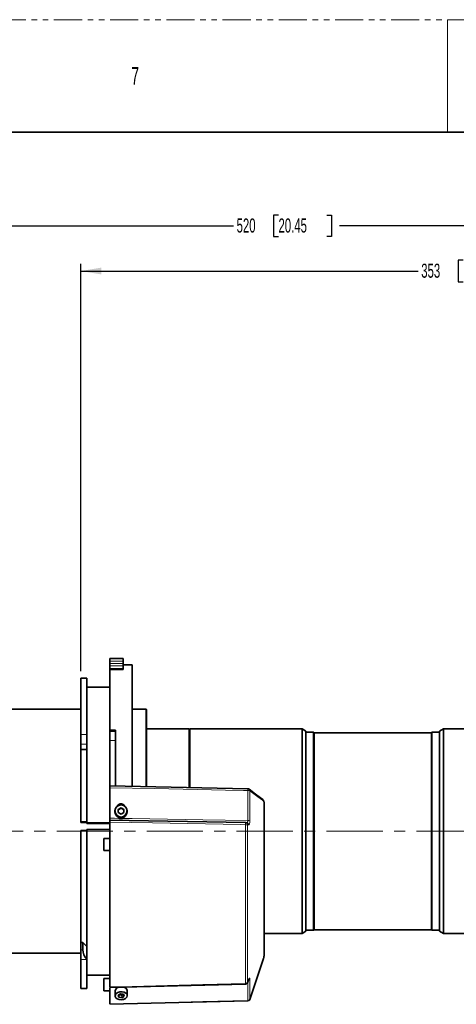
# Model space of a CAD drawing. Header units: millimetres. Extents: x 0 to 1118, y 0 to 864.
# Tile 44 of 96: x 183 to 281, y 641 to 864. Entities that reach past the tile are written whole.
import ezdxf

# ---------------------------------------------------------------- set-up
doc = ezdxf.new("R2010")
doc.units = ezdxf.units.MM
doc.linetypes.add('CENTERX2', pattern=[20.32, 12.7, -2.54, 2.54, -2.54])
doc.linetypes.add('PHANTOM', pattern=[12.7, 6.35, -1.27, 1.27, -1.27, 1.27, -1.27])
doc.layers.add('ALPHAREV', color=7, linetype='Continuous', lineweight=25)
doc.styles.add('SLDTEXTSTYLE0', font='TXT', dxfattribs={"width": 0.605})
doc.styles.add('SLDTEXTSTYLE1', font='TXT', dxfattribs={"width": 0.6})
doc.dimstyles.new('SLDDIMSTYLE0', dxfattribs={"dimtxt": 3.175, "dimasz": 4.572, "dimexe": 0, "dimexo": 0.0625, "dimgap": 0.79375, "dimtad": 0, "dimtih": 1, "dimtoh": 1, "dimdec": 0, "dimlfac": 2, "dimrnd": 1e-09, "dimzin": 12, "dimdsep": 46, "dimtxsty": 'SLDTEXTSTYLE0', "dimsah": 1, "dimcen": 0.09, "dimadec": 0, "dimazin": 3, "dimtfac": 1, "dimtofl": 0, "dimtmove": 0, "dimatfit": 3, "dimfxl": 1, "dimfrac": 2, "dimtolj": 1, "dimtzin": 12, "dimarcsym": 0})

# ---------------------------------------------------------------- blocks, each defined once
blk = doc.blocks.new('_D_37')
at = {"layer": 'ALPHAREV'}
for p, q in [((282.94, 809.33), (281.85, 809.33)), ((281.85, 809.33), (281.85, 804.45)), ((293.86, 809.33), (294.95, 809.33)), ((294.95, 809.33), (294.95, 804.45)), ((196.6, 716.58), (196.6, 808.49)), ((196.6, 806.89), (272.76, 806.89)), ((372.92, 806.89), (296.76, 806.89)), ((372.92, 774.2), (372.92, 808.49)), ((281.85, 804.45), (282.94, 804.45)), ((294.95, 804.45), (293.86, 804.45))]:
    blk.add_line(p, q, dxfattribs=at)
for points in [[(196.6, 806.89), (201.17, 806.13), (201.17, 807.65)], [(372.92, 806.89), (368.35, 807.65), (368.35, 806.13)]]:
    blk.add_solid(points, dxfattribs=at)
at = {"layer": 'ALPHAREV', "char_height": 3.175, "attachment_point": 1, "style": 'SLDTEXTSTYLE0'}
for s, insert in [('353', (273.48, 808.55)), ('13.88', (282.94, 808.55))]:
    blk.add_mtext(s, dxfattribs=dict(at, insert=insert))
blk = doc.blocks.new('_D_38')
at = {"layer": 'ALPHAREV'}
for p, q in [((113.17, 700.6), (113.17, 818.69)), ((241.23, 819.53), (240.14, 819.53)), ((240.14, 819.53), (240.14, 814.66)), ((252.14, 819.53), (253.23, 819.53)), ((253.23, 819.53), (253.23, 814.66)), ((372.92, 778.66), (372.92, 818.69)), ((113.17, 817.09), (231.04, 817.09)), ((372.92, 817.09), (255.05, 817.09)), ((240.14, 814.66), (241.23, 814.66)), ((253.23, 814.66), (252.14, 814.66))]:
    blk.add_line(p, q, dxfattribs=at)
for points in [[(113.17, 817.09), (117.75, 816.33), (117.75, 817.85)], [(372.92, 817.09), (368.35, 817.85), (368.35, 816.33)]]:
    blk.add_solid(points, dxfattribs=at)
at = {"layer": 'ALPHAREV', "char_height": 3.175, "attachment_point": 1, "style": 'SLDTEXTSTYLE0'}
for s, insert in [('520', (231.77, 818.75)), ('20.45', (241.23, 818.75))]:
    blk.add_mtext(s, dxfattribs=dict(at, insert=insert))

msp = doc.modelspace()

# ---------------------------------------------------------------- linework, layer by layer
at = {"color": 7, "linetype": 'PHANTOM', "lineweight": 18}
msp.add_line((0, 863.6), (1117.6, 863.6), dxfattribs=at)
at = {"color": 7, "linetype": 'Continuous', "lineweight": 18}
for p, q in [((279.4, 863.6), (279.4, 838.2)), ((203.15, 719.39), (206.15, 719.39)), ((206.15, 718.85), (203.15, 718.85)), ((203.15, 718.35), (206.15, 718.35)), ((206.15, 717.81), (203.15, 717.81)), ((197.9, 714.98), (196.6, 714.98)), ((196.6, 702.3), (197.9, 702.3)), ((203.15, 702.99), (204.42, 702.99)), ((197.9, 700.16), (196.6, 700.16)), ((204.42, 700.93), (203.15, 700.93)), ((234.29, 682.88), (234.29, 689.66)), ((234.76, 689.59), (234.76, 682.86)), ((237.98, 652.54), (237.98, 686.69)), ((233.75, 646.12), (233.75, 681.96)), ((234.23, 681.95), (234.23, 646.37)), ((234.49, 681.91), (234.23, 681.95)), ((196.6, 653.71), (197.03, 653.71)), ((197.9, 651.55), (196.6, 651.55)), ((234.23, 646.37), (234.49, 647.07)), ((234.76, 647.05), (234.76, 642.6)), ((196.6, 645.03), (197.9, 645.03)), ((234.29, 642.3), (234.29, 646.48)), ((234.76, 642.6), (234.75, 642.54))]:
    msp.add_line(p, q, dxfattribs=at)
at = {"color": 7, "linetype": 'Continuous', "lineweight": 35}
for p, q in [((12.7, 838.2), (1104.9, 838.2)), ((204.15, 719.48), (203.15, 719.48)), ((203.15, 719.48), (203.15, 719.39)), ((203.15, 718.85), (203.15, 719.39)), ((203.15, 718.85), (203.15, 718.35)), ((203.15, 717.81), (203.15, 718.35)), ((203.15, 717.81), (203.15, 717.11)), ((206.15, 719.5), (204.15, 719.5)), ((204.15, 719.48), (204.15, 719.5)), ((206.15, 719.5), (206.15, 719.39)), ((206.15, 719.39), (206.15, 718.85)), ((206.15, 718.85), (206.15, 718.35)), ((206.15, 718.35), (206.15, 717.81)), ((208.15, 718), (206.15, 718)), ((206.15, 717.81), (206.15, 717.11)), ((206.15, 717.01), (206.15, 717.81)), ((208.15, 690.63), (208.15, 718)), ((206.15, 717.11), (203.15, 717.11)), ((203.15, 717.01), (203.15, 717.11)), ((203.15, 703.31), (203.15, 717.01)), ((206.15, 717.01), (203.15, 717.01)), ((197.67, 715.05), (196.6, 715.05)), ((196.6, 714.98), (196.6, 715.05)), ((196.6, 714.98), (196.6, 702.3)), ((197.9, 715), (197.9, 714.98)), ((197.9, 714.98), (197.9, 702.3)), ((203.15, 713), (197.9, 713)), ((196.6, 708), (152.97, 708)), ((211.32, 708), (208.15, 708)), ((211.42, 707.9), (211.32, 708)), ((211.32, 690.54), (211.32, 708)), ((211.42, 707.9), (211.42, 690.56)), ((196.6, 700.16), (196.6, 702.3)), ((197.9, 702.3), (197.9, 700.16)), ((203.15, 703.31), (204.42, 703.31)), ((203.15, 703.31), (203.15, 702.99)), ((203.15, 700.93), (203.15, 702.99)), ((204.42, 690.7), (204.42, 703.31)), ((221.07, 703.57), (211.42, 703.57)), ((221.07, 703.57), (221.07, 690.38)), ((221.17, 702.87), (221.07, 702.87)), ((246.56, 703.57), (221.17, 703.57)), ((221.17, 703.57), (221.17, 690.37)), ((247.42, 703.07), (246.56, 703.57)), ((246.56, 703.57), (246.56, 680.5)), ((247.42, 703.07), (247.42, 680.5)), ((249.17, 702.82), (247.42, 702.82)), ((249.27, 702.72), (249.17, 702.82)), ((249.17, 702.82), (249.17, 680.5)), ((275.77, 702.72), (249.27, 702.72)), ((249.27, 702.72), (249.27, 680.5)), ((275.87, 702.82), (275.77, 702.72)), ((275.77, 702.72), (275.77, 680.5)), ((277.62, 702.82), (275.87, 702.82)), ((275.87, 702.82), (275.87, 680.5)), ((278.5, 703.57), (277.62, 703.07)), ((277.62, 703.07), (277.62, 680.5)), ((303.87, 703.57), (278.5, 703.57)), ((278.5, 703.57), (278.5, 680.5)), ((196.6, 698.9), (196.6, 700.16)), ((197.9, 698.9), (197.9, 700.16)), ((203.15, 700.93), (203.15, 690.84)), ((196.6, 698.9), (197.9, 698.9)), ((196.6, 682.63), (196.6, 698.9)), ((197.9, 682.63), (197.9, 698.9)), ((197.9, 698.9), (197.9, 682.38)), ((234.29, 690.07), (203.15, 690.71)), ((203.15, 690.31), (203.15, 683.43)), ((238, 652.64), (238, 686.67)), ((204.27, 685.07), (204.27, 684.9)), ((205.65, 685.79), (205.02, 685.43)), ((205.65, 685.7), (205.02, 685.34)), ((205.02, 685.43), (205.02, 684.71)), ((205.02, 684.71), (205.65, 684.35)), ((206.27, 685.43), (205.65, 685.79)), ((205.65, 685.7), (205.65, 685.79)), ((206.27, 685.34), (205.65, 685.7)), ((205.65, 684.35), (206.27, 684.71)), ((206.27, 684.71), (206.27, 685.43)), ((207.02, 684.89), (207.02, 685.07)), ((196.6, 682.63), (197.9, 682.63)), ((196.6, 682.63), (196.6, 682.46)), ((196.6, 682.46), (197.9, 682.46)), ((197.9, 682.21), (197.9, 682.38)), ((197.9, 682.38), (203.15, 682.38)), ((203.15, 682.21), (197.9, 682.21)), ((203.15, 683), (233.75, 682.45)), ((203.15, 682.52), (203.15, 645.36)), ((233.78, 682.44), (234.02, 682.41)), ((197.9, 680.63), (196.6, 680.63)), ((196.6, 655.42), (196.6, 680.63)), ((197.9, 680.88), (197.9, 654.49)), ((203.15, 680.88), (197.9, 680.88)), ((197.9, 654.49), (197.9, 680.63)), ((246.56, 680.5), (246.56, 657.42)), ((247.42, 680.5), (247.42, 657.92)), ((249.17, 680.5), (249.17, 658.17)), ((249.27, 680.5), (249.27, 658.27)), ((275.77, 680.5), (275.77, 658.27)), ((275.87, 680.5), (275.87, 658.17)), ((277.62, 680.5), (277.62, 657.93)), ((278.5, 680.5), (278.5, 657.42)), ((203.15, 678.87), (201.79, 678.87)), ((201.79, 678.87), (201.79, 677.97)), ((201.79, 677.97), (201.79, 676.12)), ((201.79, 676.12), (203.15, 676.12)), ((246.56, 657.42), (247.42, 657.92)), ((247.42, 658.17), (249.17, 658.17)), ((249.17, 658.17), (249.27, 658.27)), ((249.27, 658.27), (275.77, 658.27)), ((275.77, 658.27), (275.87, 658.17)), ((275.87, 658.17), (277.62, 658.17)), ((277.62, 657.93), (278.5, 657.42)), ((196.6, 655.42), (197.03, 655.42)), ((196.6, 653.71), (196.6, 655.42)), ((197.03, 653.71), (197.03, 655.42)), ((238, 657.42), (246.56, 657.42)), ((278.5, 657.42), (303.87, 657.42)), ((196.6, 651.55), (196.6, 653.71)), ((197.9, 654.49), (197.9, 651.6)), ((152.97, 653), (196.6, 653)), ((196.6, 651.55), (196.6, 645.03)), ((197.9, 651.6), (197.9, 651.55)), ((197.9, 651.55), (197.9, 645.03)), ((234.75, 642.54), (237.84, 651.79)), ((237.85, 651.84), (237.84, 651.79)), ((197.9, 648), (203.15, 648)), ((203.15, 647.26), (201.79, 647.26)), ((201.79, 647.26), (201.79, 646.35)), ((234.21, 646.28), (234.48, 646.98)), ((196.6, 645), (196.6, 645.03)), ((196.6, 645), (197.9, 645)), ((197.9, 645.03), (197.9, 645)), ((201.79, 646.35), (201.79, 644.51)), ((201.79, 644.51), (203.15, 644.51)), ((203.15, 645.21), (233.76, 645.96)), ((203.15, 645.05), (203.15, 641.54)), ((204.3, 644.47), (204.33, 643.34)), ((207.08, 643.4), (207.05, 644.54)), ((203.15, 641.44), (234.29, 642.2)), ((205.52, 643.82), (205.01, 643.48)), ((205.01, 643.48), (205.19, 643.03)), ((205.18, 643.6), (205.87, 643.48)), ((205.18, 643.6), (205.19, 643.03)), ((205.19, 643.03), (205.88, 642.92)), ((206.21, 643.71), (205.52, 643.82)), ((205.87, 643.48), (206.21, 643.71)), ((205.87, 643.48), (205.88, 642.92)), ((205.88, 642.92), (206.4, 643.25)), ((206.4, 643.25), (206.21, 643.71))]:
    msp.add_line(p, q, dxfattribs=at)
at = {"color": 7, "linetype": 'Continuous', "lineweight": 18, "flags": 128}
for points in [[(234.29, 689.66), (233.29, 689.68), (229.29, 689.77), (213.29, 690.1), (203.15, 690.31)], [(234.29, 690.07), (234.29, 690.07), (234.29, 690.06), (234.29, 690.03), (234.29, 689.98), (234.29, 689.92), (234.29, 689.84), (234.29, 689.76), (234.29, 689.66)], [(237.85, 687.27), (237.59, 687.47), (236.56, 688.24), (234.76, 689.59)], [(238, 686.67), (238, 686.67), (237.98, 686.69)], [(203.15, 683.43), (204.15, 683.42), (205.32, 683.4)], [(233.75, 681.96), (232.75, 681.98), (228.75, 682.05), (212.76, 682.35), (203.15, 682.52)], [(205.93, 683.39), (208.15, 683.35), (224.14, 683.06), (234.29, 682.88)], [(234.76, 642.6), (235.02, 643.37), (236.06, 646.47), (237.85, 651.84)], [(234.49, 647.07), (234.49, 647), (234.48, 646.98)], [(203.15, 645.36), (204.15, 645.38), (208.15, 645.48), (224.14, 645.88), (233.75, 646.12)], [(234.23, 646.37), (234.22, 646.3), (234.21, 646.28)], [(203.15, 641.54), (204.15, 641.56), (208.15, 641.66), (224.14, 642.05), (234.29, 642.3)]]:
    msp.add_lwpolyline(points, dxfattribs=at)
at = {"color": 7, "linetype": 'Continuous', "lineweight": 35, "flags": 128}
for points in [[(237.67, 687.65), (236.01, 688.89), (234.58, 689.97)], [(238, 652.64), (238, 652.62), (237.98, 652.54)], [(206.67, 642.74), (206.25, 642.55), (205.76, 642.47), (205.26, 642.51), (204.82, 642.67), (204.5, 642.92), (204.34, 643.23), (204.37, 643.56), (204.57, 643.86), (204.93, 644.1), (205.39, 644.24), (205.9, 644.26), (206.38, 644.16), (206.76, 643.95), (207.01, 643.67), (207.07, 643.34), (206.96, 643.02), (206.67, 642.74)]]:
    msp.add_lwpolyline(points, dxfattribs=at)
at = {"color": 7, "linetype": 'Continuous', "lineweight": 35}
msp.add_circle((205.66, 685.07), 1.37, dxfattribs=at)
for centre, radius, start, end in [((234.28, 689.57), 0.5, 53.1128, 88.8219), ((237.39, 687.28), 0.465, 359.2426, 52.648), ((205.65, 684.9), 1.38, 180.2949, 359.7051), ((233.74, 681.95), 0.5, 81.664, 88.9658), ((205.25, 644.35), 0.956, 106.6169, 172.6813), ((206.16, 644.41), 0.901, 7.8428, 76.908), ((233.74, 646.46), 0.5, 271.4174, 338.9079), ((234.28, 642.7), 0.5, 271.4047, 341.5216)]:
    msp.add_arc(centre, radius, start, end, dxfattribs=at)
at = {"color": 7, "linetype": 'Continuous', "lineweight": 18}
for centre, radius, start, end in [((234.36, 688.54), 1.12, 69.2011, 93.8292), ((234.3, 689.6), 0.465, 359.2919, 52.6699), ((227.24, 682.21), 6.52, 357.8681, 2.1319), ((233.74, 681.96), 0.488, 358.8912, 80.909), ((234.01, 681.92), 0.486, 358.8068, 88.6402), ((234.37, 678.77), 4.11, 84.4704, 91.0874), ((233.83, 675.03), 6.94, 86.7275, 90.6455), ((234.35, 647.27), 0.467, 278.5132, 332.5834), ((233.79, 646.62), 0.501, 265.7494, 330.7334), ((207, 645.42), 26.76, 1.1676, 1.502), ((234.31, 642.8), 0.492, 267.2978, 336.4287), ((237.14, 642.35), 2.85, 180.9555, 183.0122)]:
    msp.add_arc(centre, radius, start, end, dxfattribs=at)
at = {"color": 7, "linetype": 'Continuous', "lineweight": 35}
for centre, major_axis, ratio, start_param, end_param in [((197.9, 713.55), (-0.33, 1.49), 0.538071, 5.89472, 6.165246), ((197.03, 680.5), (-14.19, 32.04), 0.383182, 2.284102, 2.330273), ((197.9, 652.75), (-0.65, 1.48), 0.383182, 0.713306, 2.284102)]:
    msp.add_ellipse(centre, major_axis=major_axis, ratio=ratio, start_param=start_param, end_param=end_param, dxfattribs=at)
for points, knots in [([(203.15, 690.31), (203.15, 690.36), (203.15, 690.47), (203.15, 690.6), (203.15, 690.68), (203.15, 690.71), (203.15, 690.71), (203.15, 690.71)], [0, 0, 0, 0, 0.245707, 0.491415, 0.737083, 0.982734, 1, 1, 1, 1]), ([(204.85, 686.16), (204.88, 686.22), (204.95, 686.38), (205.17, 686.56), (205.45, 686.67), (205.75, 686.68), (206.04, 686.6), (206.28, 686.42), (206.42, 686.26), (206.45, 686.15), (206.45, 686.15)], [0, 0, 0, 0, 0.107094, 0.253935, 0.400773, 0.547617, 0.694465, 0.841311, 0.988151, 1, 1, 1, 1]), ([(204.94, 686.21), (204.96, 686.23), (205.02, 686.33), (205.22, 686.46), (205.5, 686.55), (205.81, 686.54), (206.06, 686.45), (206.18, 686.34), (206.23, 686.29)], [0, 0, 0, 0, 0.0497597, 0.2542162, 0.458676, 0.6631441, 0.8676145, 1, 1, 1, 1]), ([(237.99, 686.89), (237.98, 686.93), (237.97, 687.08), (237.92, 687.28), (237.83, 687.47), (237.74, 687.61), (237.67, 687.64), (237.66, 687.65)], [0, 0, 0, 0, 0.13028, 0.459927, 0.741524, 0.968267, 1, 1, 1, 1]), ([(238, 686.67), (238, 686.69), (238, 686.76), (237.99, 686.83), (237.99, 686.89)], [0, 0, 0, 0, 0.246481, 1, 1, 1, 1]), ([(203.15, 683), (203.15, 683.02), (203.15, 683.06), (203.15, 683.18), (203.15, 683.31), (203.15, 683.4), (203.15, 683.43)], [0, 0, 0, 0, 0.245073, 0.537578, 0.830066, 1, 1, 1, 1]), ([(203.15, 682.52), (203.15, 682.58), (203.15, 682.69), (203.15, 682.83), (203.15, 682.94), (203.15, 683), (203.15, 683), (203.15, 683)], [0, 0, 0, 0, 0.215461, 0.430924, 0.646351, 0.861763, 1, 1, 1, 1]), ([(205.32, 683.4), (205.24, 683.44), (205.06, 683.53), (204.91, 683.68), (204.87, 683.79), (204.86, 683.8)], [0, 0, 0, 0, 0.448999, 0.927737, 1, 1, 1, 1]), ([(205.32, 683.4), (205.4, 683.37), (205.58, 683.32), (205.79, 683.34), (205.91, 683.38), (205.93, 683.39)], [0, 0, 0, 0, 0.406599, 0.88344, 1, 1, 1, 1]), ([(206.37, 683.73), (206.31, 683.66), (206.2, 683.5), (206.02, 683.43), (205.93, 683.39)], [0, 0, 0, 0, 0.488827, 1, 1, 1, 1]), ([(237.84, 651.79), (237.85, 651.81), (237.88, 651.89), (237.93, 652.08), (237.98, 652.35), (238.01, 652.53), (238, 652.62), (237.99, 652.64)], [0, 0, 0, 0, 0.0649874, 0.3464337, 0.6422511, 0.938498, 1, 1, 1, 1]), ([(234.48, 646.97), (234.48, 646.98), (234.5, 647.03), (234.52, 647.08), (234.53, 647.08), (234.53, 647.09)], [0, 0, 0, 0, 0.103953, 0.663695, 1, 1, 1, 1]), ([(203.15, 645.21), (203.15, 645.21), (203.15, 645.21), (203.15, 645.27), (203.15, 645.33), (203.15, 645.36)], [0, 0, 0, 0, 0.3133394, 0.7315932, 1, 1, 1, 1])]:
    msp.add_open_spline(points, degree=3, knots=knots, dxfattribs=at)
at = {"color": 7, "linetype": 'Continuous', "lineweight": 18}
for points, knots in [([(237.98, 686.69), (237.98, 686.75), (237.98, 686.86), (237.96, 687.02), (237.92, 687.15), (237.89, 687.24), (237.86, 687.26), (237.85, 687.27)], [0, 0, 0, 0, 0.2105023, 0.420721, 0.634022, 0.8534741, 1, 1, 1, 1]), ([(234.29, 682.88), (234.29, 682.82), (234.28, 682.72), (234.24, 682.57), (234.17, 682.47), (234.1, 682.41), (234.04, 682.41), (234.02, 682.41)], [0, 0, 0, 0, 0.19579, 0.395431, 0.604789, 0.828511, 1, 1, 1, 1]), ([(234.49, 681.91), (234.52, 681.92), (234.57, 681.92), (234.64, 682.04), (234.71, 682.25), (234.75, 682.54), (234.76, 682.75), (234.76, 682.86)], [0, 0, 0, 0, 0.16312, 0.379351, 0.588083, 0.793929, 1, 1, 1, 1]), ([(237.85, 651.84), (237.87, 651.89), (237.9, 651.99), (237.94, 652.17), (237.97, 652.34), (237.98, 652.46), (237.98, 652.52), (237.98, 652.54)], [0, 0, 0, 0, 0.226263, 0.452795, 0.676686, 0.894335, 1, 1, 1, 1]), ([(234.76, 647.05), (234.76, 647.09), (234.76, 647.2), (234.73, 647.33), (234.67, 647.36), (234.59, 647.28), (234.53, 647.14), (234.49, 647.07)], [0, 0, 0, 0, 0.108653, 0.3225848, 0.5452307, 0.7727648, 1, 1, 1, 1])]:
    msp.add_open_spline(points, degree=3, knots=knots, dxfattribs=at)
at = {"layer": 'ALPHAREV', "linetype": 'CENTERX2', "lineweight": 18}
msp.add_line((109.85, 680.5), (341.83, 680.5), dxfattribs=at)

# ---------------------------------------------------------------- texts
at = {"color": 7, "linetype": 'Continuous', "lineweight": 0, "insert": (207.96, 852.93), "char_height": 3.97, "attachment_point": 1, "style": 'SLDTEXTSTYLE1'}
msp.add_mtext('7', dxfattribs=at)

# ---------------------------------------------------------------- dimensions: what is measured, and where the dimension line sits
at = {"layer": 'ALPHAREV'}
for base, p1, p2, picture, middle in [((372.92343678, 817.09150808), (113.17343678, 698.99556017), (372.92343678, 777.06056017), '_D_38', (243.04843678, 817.09150808)), ((372.92, 806.89), (196.6, 714.98), (372.92, 772.6), '_D_37', (284.76, 806.89))]:
    dim = msp.add_linear_dim(base=base, p1=p1, p2=p2, dimstyle='SLDDIMSTYLE0', dxfattribs=at)
    dim.commit()
    dim.dimension.update_dxf_attribs({"geometry": picture, "text_midpoint": middle, "dimtype": 160})

doc.saveas('drawing.dxf')
